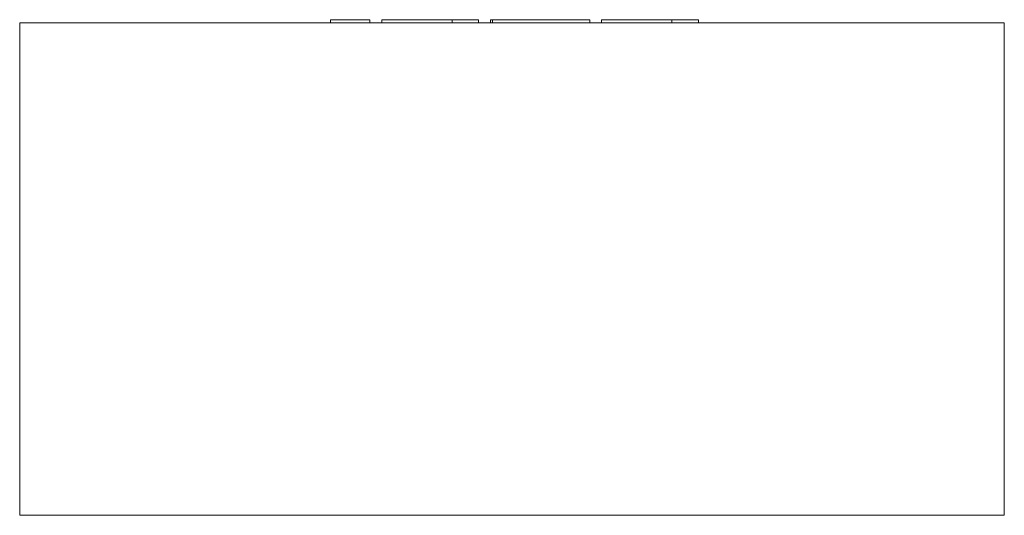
# Model space of a CAD drawing. Header units: millimetres. Extents: x -300 to 300, y 100 to 402.
import ezdxf

# ---------------------------------------------------------------- set-up
doc = ezdxf.new("R2010")
doc.units = ezdxf.units.MM

# ---------------------------------------------------------------- blocks, each defined once
blk = doc.blocks.new('RSen_56_ME_FB_LOD200 - convector_jaga - know0_03006006 - wall mounted - 06_jaga_knockonwood_lxhxd 600x300x108 mm-333917-front')
at = {"lineweight": 18}
for p, q in [((-300, 400), (300, 400)), ((-300, 100), (-300, 400)), ((300, 100), (300, 400)), ((300, 100), (-300, 100))]:
    blk.add_line(p, q, dxfattribs=at)
blk = doc.blocks.new('RSen_55_GM_FB_logo - SH_jaga - standard-260147-front')
at = {"lineweight": 18}
for p, q in [((-110.65, 402), (-96.44, 402)), ((-110.65, 400), (-110.65, 402)), ((-96.44, 402), (-86.66, 402)), ((-86.66, 400), (-86.66, 402)), ((-79.35, 402), (-79.35, 400)), ((-79.35, 402), (-68.26, 402)), ((-68.26, 402), (-44.76, 402)), ((-44.76, 402), (-36.51, 402)), ((-36.51, 400), (-36.51, 402)), ((-36.51, 402), (-20.33, 402)), ((-36.51, 400), (-36.51, 402)), ((-20.33, 400), (-20.33, 402)), ((-13, 402), (-13, 400)), ((-13, 402), (-11.87, 402)), ((-11.86, 402), (-11.86, 400)), ((-11.86, 402), (3.84, 402)), ((-11.86, 400), (-11.86, 402)), ((3.84, 402), (27.56, 402)), ((27.56, 402), (47.36, 402)), ((47.36, 400), (47.36, 402)), ((54.61, 402), (54.61, 400)), ((54.61, 402), (65.7, 402)), ((65.7, 402), (89.21, 402)), ((89.21, 402), (97.46, 402)), ((97.46, 400), (97.46, 402)), ((97.46, 402), (113.63, 402)), ((97.46, 400), (97.46, 402)), ((113.63, 400), (113.63, 402))]:
    blk.add_line(p, q, dxfattribs=at)

msp = doc.modelspace()

# ---------------------------------------------------------------- block references
at = {"lineweight": 18}
for name in ['RSen_56_ME_FB_LOD200 - convector_jaga - know0_03006006 - wall mounted - 06_jaga_knockonwood_lxhxd 600x300x108 mm-333917-front', 'RSen_55_GM_FB_logo - SH_jaga - standard-260147-front']:
    msp.add_blockref(name, (0, 0), dxfattribs=at)

doc.saveas('drawing.dxf')
